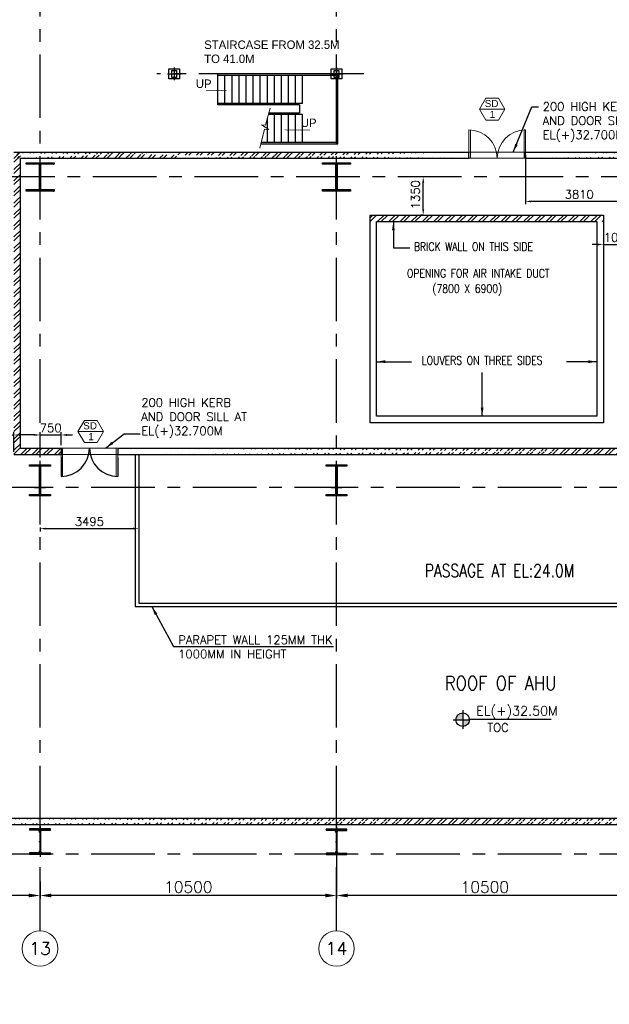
# Model space of a CAD drawing. Header units: inches. Extents: x 0 to 1544102, y -303681 to 23144100.
# Tile 66 of 256: x 537493 to 558374, y -281418 to -246529. Entities that reach past the tile are written whole.
import ezdxf
from ezdxf.enums import TextEntityAlignment as Align

# ---------------------------------------------------------------- set-up
doc = ezdxf.new("R2010")
doc.units = ezdxf.units.IN
doc.header["$LTSCALE"] = 1800
doc.header["$MEASUREMENT"] = 0
doc.linetypes.add('CENTER', pattern=[2, 1.25, -0.25, 0.25, -0.25])
doc.linetypes.add('DASHED', pattern=[0.75, 0.5, -0.25])
doc.layers.get('0').update_dxf_attribs({"color": 253, "lineweight": 9})
for name, color, linetype in [('1', 7, 'Continuous'), ('CEN', 2, 'CENTER'), ('COL', 1, 'Continuous'), ('DIM', 4, 'Continuous'), ('GRID', 251, 'CENTER'), ('REV3', 2, 'Continuous'), ('STAIR', 2, 'Continuous'), ('STEEL', 231, 'Continuous'), ('TEXT', 3, 'Continuous'), ('WALL', 6, 'Continuous')]:
    doc.layers.add(name, color=color, linetype=linetype)
for name, color, linetype, lineweight in [('2CON', 1, 'Continuous', 13), ('A-CUT OUT', 3, 'Continuous', 30), ('A-DOOR', 31, 'Continuous', 9), ('A-WIN TAG', 3, 'Continuous', 13), ('A-WIN TAG TEXT', 3, 'Continuous', 13), ('ARROW', 3, 'Continuous', 13), ('CL', 8, 'CENTER', 15), ('CONCRETE', 145, 'Continuous', 15), ('dimension line', 4, 'Continuous', 13), ('LEADER', 4, 'Continuous', 15), ('WALL HATCH', 251, 'Continuous', 13)]:
    doc.layers.add(name, color=color, linetype=linetype, lineweight=lineweight)
doc.styles.add('COMPLEX', font='complex')
doc.styles.add('HTX11', font='O8111901')
doc.styles.add('nik', font='isocp.shx')
doc.styles.add('ROAMNS', font='ROMANS.shx')
doc.styles.add('ROMANC', font='ROMANC.SHX')
doc.styles.add('ROMANS', font='romans.shx')
doc.styles.add('ROMANT', font='romant')
doc.styles.add('SIMPLEX-25', font='simplex.shx')
doc.styles.get("Standard").update_dxf_attribs({"font": 'arial.ttf'})
doc.linetypes.add('FENCELINE1', pattern='A,0.25,-0.1,[133,ltypeshp.shx,S=0.1,R=0,X=-0.1,Y=0],-0.1,1', length=1.45)
doc.dimstyles.new('270-TA-100', dxfattribs={"dimscale": 150, "dimtxt": 400, "dimasz": 2, "dimexe": 0.75, "dimexo": 1, "dimgap": 1, "dimtad": 1, "dimdec": 0, "dimzin": 12, "dimdsep": 46, "dimtxsty": 'ROMANS', "dimcen": 0, "dimclrd": 256, "dimclre": 256, "dimclrt": 6, "dimadec": 1, "dimazin": 3, "dimtfac": 1, "dimtdec": 0, "dimtix": 1, "dimtmove": 2, "dimatfit": 0, "dimfxl": 1.25, "dimarcsym": 2})
doc.dimstyles.new('DIM INT 1', dxfattribs={"dimtxt": 300, "dimasz": 200, "dimexe": 100, "dimexo": 100, "dimgap": 100, "dimtad": 1, "dimdec": 0, "dimzin": 13, "dimdsep": 46, "dimlunit": 5, "dimtxsty": 'ROAMNS', "dimblk1": 'CLOSEDBLANK', "dimcen": 0.09, "dimclrd": 9, "dimclre": 9, "dimclrt": 4, "dimadec": 0, "dimazin": 0, "dimtfac": 1, "dimtdec": 0, "dimtix": 1, "dimtmove": 2, "dimatfit": 3, "dimfxl": 1, "dimtolj": 1, "dimtzin": 13, "dimarcsym": 0})
doc.dimstyles.new('DIM100 x2', dxfattribs={"dimscale": 0, "dimtxt": 400, "dimasz": 400, "dimexe": 100, "dimexo": 100, "dimgap": 100, "dimtad": 1, "dimdec": 0, "dimzin": 13, "dimdsep": 46, "dimtxsty": 'ROMANS', "dimblk2": 'OBLIQUE', "dimcen": 100, "dimdle": 100, "dimclrd": 9, "dimclre": 9, "dimclrt": 4, "dimadec": 0, "dimazin": 0, "dimtfac": 1.1, "dimtdec": 0, "dimtix": 1, "dimtmove": 2, "dimatfit": 3, "dimfxl": 1, "dimtolj": 1, "dimtzin": 13, "dimarcsym": 0})
doc.dimstyles.new('SET.DIM.', dxfattribs={"dimtxt": 375, "dimasz": 300, "dimexe": 50, "dimexo": 100, "dimgap": 100, "dimtad": 1, "dimdec": 0, "dimzin": 0, "dimdsep": 46, "dimtxsty": 'Standard', "dimcen": 0.09, "dimclrt": 2, "dimadec": 0, "dimazin": 0, "dimtfac": 1, "dimtdec": 0, "dimtofl": 0, "dimtmove": 2, "dimatfit": 3, "dimfxl": 0.18, "dimtolj": 1, "dimtzin": 0, "dimarcsym": 0})
doc.dimstyles.new('USER175', dxfattribs={"dimscale": 175, "dimtxt": 2, "dimasz": 1.75, "dimexe": 0, "dimexo": 0, "dimgap": 0.5, "dimtad": 1, "dimdec": 0, "dimzin": 0, "dimdsep": 46, "dimtxsty": 'ROMANS', "dimcen": 0, "dimclrd": 4, "dimclre": 4, "dimclrt": 4, "dimadec": 0, "dimazin": 0, "dimtfac": 0.09, "dimtdec": 0, "dimtix": 1, "dimtofl": 0, "dimtmove": 0, "dimatfit": 3, "dimfxl": 1, "dimtolj": 1, "dimtzin": 0, "dimarcsym": 0})
pattern_1 = [(45, (-441058.83, -169272.05), (-198.87378, 198.87378), []), (45, (-440926.25, -169272.05), (-198.87378, 198.87378), [])]

# ---------------------------------------------------------------- blocks, each defined once
blk = doc.blocks.new('*D244')
at = {"layer": 'dimension line', "color": 9, "lineweight": -2, "transparency": 16777216}
for p, q in [((538214, -277071), (538214, -277663)), ((548714, -277181), (548714, -277663)), ((548314, -277563), (538614, -277563))]:
    blk.add_line(p, q, dxfattribs=at)
at = {"layer": 'dimension line', "color": 9, "transparency": 16777216}
for points in [[(538614, -277496), (538614, -277629), (538214, -277563)], [(548314, -277496), (548314, -277629), (548714, -277563)]]:
    blk.add_solid(points, dxfattribs=at)
at = {"layer": 'dimension line', "color": 4, "transparency": 16777216, "insert": (543464, -277263), "char_height": 400, "attachment_point": 5, "style": 'ROMANS'}
blk.add_mtext('\\A1;10500', dxfattribs=at)
blk = doc.blocks.new('_Oblique')
at = {"color": 0, "linetype": 'ByBlock', "lineweight": -2}
blk.add_line((-0.5, -0.5), (0.5, 0.5), dxfattribs=at)
blk = doc.blocks.new('*D245')
at = {"layer": 'dimension line', "color": 9, "lineweight": -2, "transparency": 16777216}
for p, q in [((548714, -276037), (548714, -277663)), ((559214, -277181), (559214, -277663)), ((558814, -277563), (549114, -277563))]:
    blk.add_line(p, q, dxfattribs=at)
at = {"layer": 'dimension line', "color": 9, "transparency": 16777216}
for points in [[(549114, -277496), (549114, -277629), (548714, -277563)], [(558814, -277496), (558814, -277629), (559214, -277563)]]:
    blk.add_solid(points, dxfattribs=at)
at = {"layer": 'dimension line', "color": 4, "transparency": 16777216, "insert": (553964, -277263), "char_height": 400, "attachment_point": 5, "style": 'ROMANS'}
blk.add_mtext('\\A1;10500', dxfattribs=at)
blk = doc.blocks.new('*D246')
at = {"layer": 'dimension line', "color": 9, "lineweight": -2, "transparency": 16777216}
for p, q in [((527714, -277361), (527714, -277663)), ((538214, -277181), (538214, -277663)), ((537814, -277563), (528114, -277563))]:
    blk.add_line(p, q, dxfattribs=at)
at = {"layer": 'dimension line', "color": 9, "transparency": 16777216}
for points in [[(528114, -277496), (528114, -277629), (527714, -277563)], [(537814, -277496), (537814, -277629), (538214, -277563)]]:
    blk.add_solid(points, dxfattribs=at)
at = {"layer": 'dimension line', "color": 4, "transparency": 16777216, "insert": (532964, -277263), "char_height": 400, "attachment_point": 5, "style": 'ROMANS'}
blk.add_mtext('\\A1;10500', dxfattribs=at)
blk = doc.blocks.new('*D518')
at = {"layer": '1', "color": 9, "lineweight": -2, "transparency": 16777216}
for p, q in [((551779, -252101), (551684, -252101)), ((551784, -253251), (551784, -252301)), ((551779, -253451), (551684, -253451))]:
    blk.add_line(p, q, dxfattribs=at)
at = {"layer": '1', "color": 9, "transparency": 16777216}
for points in [[(551751, -252301), (551818, -252301), (551784, -252101)], [(551751, -253251), (551818, -253251), (551784, -253451)]]:
    blk.add_solid(points, dxfattribs=at)
at = {"layer": '1', "color": 4, "transparency": 16777216, "insert": (551508, -252731), "char_height": 300, "attachment_point": 5, "rotation": 90, "style": 'ROAMNS'}
blk.add_mtext('\\A1;1350', dxfattribs=at)
blk = doc.blocks.new('_ClosedBlank')
at = {"color": 0, "linetype": 'ByBlock', "lineweight": -2}
for p, q in [((-1, 0.17), (0, 0)), ((-1, 0.17), (-1, -0.17)), ((0, 0), (-1, -0.17))]:
    blk.add_line(p, q, dxfattribs=at)
blk = doc.blocks.new('*D519')
at = {"layer": '1', "color": 9, "lineweight": -2, "transparency": 16777216}
for p, q in [((557964, -254495), (557764, -254495)), ((558164, -254495), (559214, -254495)), ((559414, -254495), (559614, -254495))]:
    blk.add_line(p, q, dxfattribs=at)
at = {"layer": '1', "color": 9, "transparency": 16777216}
for points in [[(557964, -254462), (557964, -254529), (558164, -254495)], [(559414, -254462), (559414, -254529), (559214, -254495)]]:
    blk.add_solid(points, dxfattribs=at)
at = {"layer": '1', "color": 4, "transparency": 16777216, "insert": (558689, -254245), "char_height": 300, "attachment_point": 5, "style": 'ROAMNS'}
blk.add_mtext('\\A1;1050', dxfattribs=at)
blk = doc.blocks.new('D E F G-ROW COLUMN UNIT2')
at = {"layer": 'COL'}
h = blk.add_hatch(dxfattribs=at)
h.set_pattern_fill('ANSI31', color=256, scale=200, angle=180, style=0)
h.set_pattern_definition([(225, (-557328.912, -127499.994), (17.6776695, -17.6776695), [])])
h.paths.add_polyline_path([(495, 500), (0, 500), (0, 446), (22, 450), (495, 450)])
h.paths.add_polyline_path([(0, 500), (-495, 500), (-495, 450), (0, 450)])
h.paths.add_polyline_path([(0, 450), (-22, 450), (-22, 0), (0, 0)])
h.paths.add_polyline_path([(22, 450), (0, 450), (0, 0), (22, 0)])
h.paths.add_polyline_path([(0, 0), (-22, 0), (-22, -450), (0, -450)])
h.paths.add_polyline_path([(22, 0), (0, 0), (0, -450), (22, -450)])
h.paths.add_polyline_path([(0, -450), (0, -500), (-495, -500), (-495, -450)])
h.paths.add_polyline_path([(495, -450), (0, -450), (0, -500), (495, -500)])
at = {"layer": 'CEN'}
for p, q in [((0, -500), (0, 500)), ((192, 0), (-192, 0))]:
    blk.add_line(p, q, dxfattribs=at)
at = {"layer": 'COL'}
for points in [[(-495, 500), (495, 500), (495, 450), (-495, 450)], [(-22, 450), (22, 450), (22, -450), (-22, -450)], [(-495, -450), (495, -450), (495, -500), (-495, -500)]]:
    blk.add_lwpolyline(points, close=True, dxfattribs=at)
blk = doc.blocks.new('PL-FFL2')
at = {"layer": 'A-CUT OUT'}
h = blk.add_hatch(color=7, dxfattribs=at)
h.paths.add_polyline_path([(3.09, 1.96, 0.414214), (1.09, -0.04), (3.09, -0.04)])
h.paths.add_polyline_path([(5.09, -0.04), (3.09, -0.04), (3.09, -2.04, 0.414214)])
at = {"color": 1, "linetype": 'Continuous'}
for p, q in [((3.09, 2.74), (3.09, -2.74)), ((29.24, 0), (4.78, 0)), ((4.78, 0), (5.09, 0)), ((0.31, -0.04), (5.09, -0.04))]:
    blk.add_line(p, q, dxfattribs=at)
blk.add_circle((3.09, -0.04), 2, dxfattribs=at)
at = {"color": 4, "linetype": 'Continuous'}
blk.add_attdef('EL(+)', text='', height=2.75, dxfattribs=at).set_placement((18.98, 2.4), align=Align.MIDDLE)
at = {"color": 3, "linetype": 'Continuous'}
blk.add_attdef('XXX', text='', height=2.5, dxfattribs=at).set_placement((18.44, -3.52), align=Align.MIDDLE)
blk = doc.blocks.new('GRD')
at = {"layer": 'CL', "linetype": 'Continuous'}
blk.add_circle((0, 419.99985), 419.99985, dxfattribs=at)
at = {"layer": 'CL', "color": 4, "style": 'COMPLEX'}
blk.add_attdef('GRD', text='', height=300, dxfattribs=at).set_placement((0, 419.99985), align=Align.MIDDLE)
blk = doc.blocks.new('Stub column')
at = {"layer": 'COL', "linetype": 'ByBlock'}
for p, q in [((-108, 90), (-108, -90)), ((-108, 90), (-100, 90)), ((-108, 90), (-100, 90)), ((-108, 90), (-108, -90)), ((-25, 100), (-100, 100)), ((-100, 100), (-100, -100)), ((-100, 100), (-100, -100)), ((-25, 100), (-100, 100)), ((90, 108), (-90, 108)), ((-90, 100), (-90, 108)), ((-90, 100), (-90, 108)), ((-25, 100), (100, 100)), ((90, 100), (90, 108)), ((100, 100), (100, -100)), ((108, 90), (100, 90)), ((108, 90), (108, -90)), ((-108, -90), (-100, -90)), ((-108, -90), (-100, -90)), ((-100, -100), (-25, -100)), ((-100, -100), (-25, -100)), ((-90, -100), (-90, -108)), ((-90, -100), (-90, -108)), ((90, -108), (-90, -108)), ((100, -100), (-25, -100)), ((90, -100), (90, -108)), ((108, -90), (100, -90))]:
    blk.add_line(p, q, dxfattribs=at)
for points in [[(-25, -100), (-25, -97, 0.401544), (-31, -91), (-88, -88, -0.401544), (-94, -82), (-94, 82, -0.401544), (-88, 88), (-31, 91, 0.401544), (-25, 97), (-25, 100)], [(-25, -100), (-25, -97, 0.401544), (-31, -91), (-88, -88, -0.401544), (-94, -82), (-94, 82, -0.401544), (-88, 88), (-31, 91, 0.401544), (-25, 97), (-25, 100)], [(25, -100), (25, -97, -0.401544), (31, -91), (88, -88, 0.401544), (94, -82), (94, 82, 0.401544), (88, 88), (31, 91, -0.401544), (25, 97), (25, 100)]]:
    blk.add_lwpolyline(points, format="xyb", dxfattribs=at)
blk = doc.blocks.new('B-ROW COLUMN (ABOVE 27.6M)')
at = {"layer": 'COL', "linetype": 'Continuous'}
h = blk.add_hatch(dxfattribs=at)
h.set_pattern_fill('ANSI31', color=256, scale=100, style=0)
h.set_pattern_definition([(45, (-1203962.571, 168010.577), (-8.83883476, 8.83883476), [])])
h.paths.add_polyline_path([(13, 500), (0, 500), (0, 150), (13, 150)])
h.paths.add_polyline_path([(0, 500), (-13, 500), (-13, 150), (0, 150)])
h.paths.add_polyline_path([(-370, 900), (-370, 852), (-89, 852), (-87, 852), (-85, 852), (-83, 852), (-82, 852), (-80, 851), (-78, 851), (-76, 851), (-74, 851), (-72, 850), (-71, 850), (-69, 849), (-67, 849), (-65, 848), (-64, 848), (-62, 847), (-60, 846), (-58, 846), (-57, 845), (-55, 844), (-53, 843), (-52, 842), (-50, 841), (-49, 840), (-47, 839), (-46, 838), (-44, 837), (-43, 836), (-41, 835), (-40, 834), (-38, 832), (-37, 831), (-36, 830), (-34, 829), (-33, 827), (-32, 826), (-31, 824), (-29, 823), (-28, 821), (-27, 820), (-26, 818), (-25, 817), (-24, 815), (-23, 814), (-22, 812), (-22, 810), (-21, 809), (-20, 807), (-19, 805), (-19, 804), (-18, 802), (-17, 800), (-17, 798), (-16, 797), (-16, 795), (-15, 793), (-15, 791), (-15, 789), (-14, 788), (-14, 786), (-14, 784), (-14, 782), (-14, 780), (-14, 778), (-13, 776), (-13, 500), (0, 500), (0, 900)])
h.paths.add_polyline_path([(370, 852), (370, 900), (0, 900), (0, 500), (13, 500), (13, 776), (14, 778), (14, 780), (14, 782), (14, 784), (14, 786), (14, 788), (15, 789), (15, 791), (15, 793), (16, 795), (16, 797), (17, 798), (17, 800), (18, 802), (19, 804), (19, 805), (20, 807), (21, 809), (22, 810), (22, 812), (23, 814), (24, 815), (25, 817), (26, 818), (27, 820), (28, 821), (29, 823), (31, 824), (32, 826), (33, 827), (34, 829), (36, 830), (37, 831), (38, 832), (40, 834), (41, 835), (43, 836), (44, 837), (46, 838), (47, 839), (49, 840), (50, 841), (52, 842), (53, 843), (55, 844), (57, 845), (58, 846), (60, 846), (62, 847), (64, 848), (65, 848), (67, 849), (69, 849), (71, 850), (72, 850), (74, 851), (76, 851), (78, 851), (80, 851), (82, 852), (83, 852), (85, 852), (87, 852), (89, 852)])
h.paths.add_polyline_path([(370, 0), (370, 48), (89, 48), (87, 48), (85, 48), (83, 48), (82, 48), (80, 49), (78, 49), (76, 49), (74, 49), (72, 50), (71, 50), (69, 51), (67, 51), (65, 52), (64, 52), (62, 53), (60, 54), (58, 54), (57, 55), (55, 56), (53, 57), (52, 58), (50, 59), (49, 60), (47, 61), (46, 62), (44, 63), (43, 64), (41, 65), (40, 66), (38, 68), (37, 69), (36, 70), (34, 71), (33, 73), (32, 74), (31, 76), (29, 77), (28, 79), (27, 80), (26, 82), (25, 83), (24, 85), (23, 86), (22, 88), (22, 90), (21, 91), (20, 93), (19, 95), (19, 96), (18, 98), (17, 100), (17, 102), (16, 103), (16, 105), (15, 107), (15, 109), (15, 111), (14, 112), (14, 114), (14, 116), (14, 118), (14, 120), (14, 122), (13, 124), (13, 150), (0, 150), (0, 0)])
h.paths.add_polyline_path([(-370, 48), (-370, 0), (0, 0), (0, 150), (-13, 150), (-13, 124), (-14, 122), (-14, 120), (-14, 118), (-14, 116), (-14, 114), (-14, 112), (-15, 111), (-15, 109), (-15, 107), (-16, 105), (-16, 103), (-17, 102), (-17, 100), (-18, 98), (-19, 96), (-19, 95), (-20, 93), (-21, 91), (-22, 90), (-22, 88), (-23, 86), (-24, 85), (-25, 83), (-26, 82), (-27, 80), (-28, 79), (-29, 77), (-31, 76), (-32, 74), (-33, 73), (-34, 71), (-36, 70), (-37, 69), (-38, 68), (-40, 66), (-41, 65), (-43, 64), (-44, 63), (-46, 62), (-47, 61), (-49, 60), (-50, 59), (-52, 58), (-53, 57), (-55, 56), (-57, 55), (-58, 54), (-60, 54), (-62, 53), (-64, 52), (-65, 52), (-67, 51), (-69, 51), (-71, 50), (-72, 50), (-74, 49), (-76, 49), (-78, 49), (-80, 49), (-82, 48), (-83, 48), (-85, 48), (-87, 48), (-89, 48)])
at = {"layer": 'CEN', "color": 2}
for p, q in [((0, 995), (0, -95)), ((-37, 450), (37, 450))]:
    blk.add_line(p, q, dxfattribs=at)
at = {"layer": 'COL'}
for p, q in [((-370, 900), (-370, 852)), ((370, 900), (-370, 900)), ((-89, 852), (-370, 852)), ((-13, 776), (-13, 124)), ((13, 776), (13, 124)), ((89, 852), (370, 852)), ((370, 852), (370, 900)), ((-89, 48), (-370, 48)), ((-370, 48), (-370, 0)), ((-370, 0), (370, 0)), ((89, 48), (370, 48)), ((370, 0), (370, 48))]:
    blk.add_line(p, q, dxfattribs=at)
for centre, major_axis, start_param, end_param in [((-89, 776), (-75.5, 0), 3.142177, 4.712973), ((89, 776), (-75.5, 0), -1.570153, 0.000644), ((-89, 124), (-75.5, 0.1), 1.572668, 3.143464), ((89, 124), (-75.5, 0.1), 0.001198, 1.571994)]:
    blk.add_ellipse(centre, major_axis=major_axis, ratio=1, start_param=start_param, end_param=end_param, dxfattribs=at)
blk = doc.blocks.new('C-ROW COLUMN (above17m)')
at = {"layer": 'COL'}
h = blk.add_hatch(dxfattribs=at)
h.set_pattern_fill('ANSI31', color=256, scale=200, style=0)
h.set_pattern_definition([(45, (-78771.347, -120071.694), (-17.6776695, 17.6776695), [])])
h.paths.add_polyline_path([(22, 755), (-22, 755), (-22, -255), (22, -255)])
h.paths.add_polyline_path([(370, -300), (370, -255), (-370, -255), (-370, -300)])
h.paths.add_polyline_path([(-370, 800), (-370, 755), (370, 755), (370, 800)])
at = {"layer": 'CEN'}
for p, q in [((0, -300), (0, 800)), ((-192, 0), (192, 0))]:
    blk.add_line(p, q, dxfattribs=at)
at = {"layer": 'COL'}
for points in [[(-370, 800), (370, 800), (370, 755), (-370, 755)], [(-22, 755), (22, 755), (22, -255), (-22, -255)], [(-370, -255), (370, -255), (370, -300), (-370, -300)]]:
    blk.add_lwpolyline(points, close=True, dxfattribs=at)
blk = doc.blocks.new('M_Double-Flush - 2000 X 2100 SD1-275612-Level 1')
at = {"layer": 'A-DOOR', "lineweight": 18}
for p, q in [((-1000, 1115), (-949, 1115)), ((-1000, 115), (-1000, 1115)), ((-949, 115), (-949, 1115)), ((949, 115), (949, 1114)), ((1000, 115), (1000, 1115)), ((-1000, 115), (-949, 115)), ((1000, 115), (949, 115))]:
    blk.add_line(p, q, dxfattribs=at)
at = {"layer": 'A-DOOR'}
for centre, start, end in [((-1000, 115), 0, 90), ((1000, 115), 90, 180)]:
    blk.add_arc(centre, 1000, start, end, dxfattribs=at)
blk = doc.blocks.new('*D1124')
at = {"layer": '1', "color": 9, "lineweight": -2, "transparency": 16777216}
for p, q in [((538014, -261244), (537814, -261244)), ((538214, -261251), (538214, -261144)), ((538214, -261244), (538964, -261244)), ((538964, -261611), (538964, -261144)), ((539164, -261244), (539364, -261244))]:
    blk.add_line(p, q, dxfattribs=at)
at = {"layer": '1', "color": 9, "transparency": 16777216}
for points in [[(538014, -261211), (538014, -261277), (538214, -261244)], [(539164, -261211), (539164, -261277), (538964, -261244)]]:
    blk.add_solid(points, dxfattribs=at)
at = {"layer": '1', "color": 4, "transparency": 16777216, "insert": (538589, -260994), "char_height": 300, "attachment_point": 5, "style": 'ROAMNS'}
blk.add_mtext('\\A1;750', dxfattribs=at)
blk = doc.blocks.new('*D1125')
at = {"layer": '1', "color": 9, "lineweight": -2, "transparency": 16777216}
for p, q in [((555404, -251321), (555404, -253069)), ((559214, -251321), (559214, -253069)), ((559014, -252969), (555604, -252969))]:
    blk.add_line(p, q, dxfattribs=at)
at = {"layer": '1', "color": 9, "transparency": 16777216}
for points in [[(555604, -252936), (555604, -253002), (555404, -252969)], [(559014, -252936), (559014, -253002), (559214, -252969)]]:
    blk.add_solid(points, dxfattribs=at)
at = {"layer": '1', "color": 4, "transparency": 16777216, "insert": (557309, -252719), "char_height": 300, "attachment_point": 5, "style": 'ROAMNS'}
blk.add_mtext('\\A1;3810', dxfattribs=at)
blk = doc.blocks.new('*D1127')
at = {"layer": 'DIM', "color": 9, "lineweight": -2, "transparency": 16777216}
for p, q in [((535954, -261244), (537289, -261244)), ((537289, -261841), (537289, -261144)), ((538014, -261244), (537489, -261244)), ((538214, -262047), (538214, -261144))]:
    blk.add_line(p, q, dxfattribs=at)
at = {"layer": 'DIM', "color": 9, "transparency": 16777216}
for points in [[(537489, -261211), (537489, -261277), (537289, -261244)], [(538014, -261211), (538014, -261277), (538214, -261244)]]:
    blk.add_solid(points, dxfattribs=at)
at = {"layer": 'DIM', "color": 4, "transparency": 16777216, "insert": (536440, -260994), "char_height": 300, "attachment_point": 5, "style": 'ROAMNS'}
blk.add_mtext('\\A1;925', dxfattribs=at)
blk = doc.blocks.new('*D1128')
at = {"layer": '1', "color": 9, "lineweight": -2, "transparency": 16777216}
for p, q in [((538214, -264525), (538214, -264663)), ((538414, -264563), (541508, -264563)), ((541708, -264525), (541708, -264663))]:
    blk.add_line(p, q, dxfattribs=at)
at = {"layer": '1', "color": 9, "transparency": 16777216}
for points in [[(538414, -264529), (538414, -264596), (538214, -264563)], [(541508, -264529), (541508, -264596), (541708, -264563)]]:
    blk.add_solid(points, dxfattribs=at)
at = {"layer": '1', "color": 4, "transparency": 16777216, "insert": (539961, -264313), "char_height": 300, "attachment_point": 5, "style": 'ROAMNS'}
blk.add_mtext('\\A1;3495', dxfattribs=at)
blk = doc.blocks.new('SC-01& LIFT')
at = {"layer": 'WALL HATCH'}
h = blk.add_hatch(dxfattribs=at)
h.set_pattern_fill('ANSI32', color=256, scale=750, style=0)
h.set_pattern_definition([(45, (-441713.83, -169222.05), (-198.87378, 198.87378), []), (45, (-441581.25, -169222.05), (-198.87378, 198.87378), [])])
edge = h.paths.add_edge_path()
edge.add_arc((3172, -33583100), 33587860, 89.9999019, 90.0002943, ccw=False)
edge.add_line((3230, 4760), (3230, 8855))
edge.add_line((3230, 8855), (3000, 8855))
edge.add_line((3000, 8855), (3000, 4760))
h = blk.add_hatch(dxfattribs=at)
h.set_pattern_fill('ANSI32', color=256, scale=750, style=0)
h.set_pattern_definition([(45, (-527713.7, -124725.3), (-198.87378, 198.87378), []), (45, (-527581.12, -124725.3), (-198.87378, 198.87378), [])])
h.paths.add_polyline_path([(3000, 9085), (115, 9085), (115, 8970), (3000, 8970)])
h.paths.add_polyline_path([(3000, 8970), (115, 8970), (115, 8855), (3000, 8855)])
h = blk.add_hatch(dxfattribs=at)
h.set_pattern_fill('ANSI32', color=256, scale=750, style=0)
h.set_pattern_definition([(45, (-421565.83, -181789.8), (-198.87378, 198.87378), []), (45, (-421433.25, -181789.8), (-198.87378, 198.87378), [])])
h.paths.add_polyline_path([(3000, 3180), (2305, 3180), (115, 3180), (115, 3295), (3000, 3295)])
h.paths.add_polyline_path([(3000, 3295), (115, 3295), (115, 3410), (125, 3410), (3000, 3410)])
h = blk.add_hatch(dxfattribs=at)
h.set_pattern_fill('ANSI32', color=256, scale=750, style=0)
h.set_pattern_definition([(45, (-466575.8, -141084.9), (-198.87378, 198.87378), []), (45, (-466443.2, -141084.9), (-198.87378, 198.87378), [])])
h.paths.add_polyline_path([(900, 3180), (670, 3180), (670, 1280), (900, 1280)])
h = blk.add_hatch(dxfattribs=at)
h.set_pattern_fill('ANSI32', color=256, scale=750, style=0)
h.set_pattern_definition(pattern_1)
h.paths.add_polyline_path([(3230, 3180), (3000, 3180), (3000, 2663), (3230, 2663)])
h = blk.add_hatch(dxfattribs=at)
h.set_pattern_fill('ANSI32', color=256, scale=750, style=0)
h.set_pattern_definition(pattern_1)
h.paths.add_polyline_path([(3230, 1863), (3000, 1863), (3000, 1280), (3230, 1280)])
h = blk.add_hatch(dxfattribs=at)
h.set_pattern_fill('ANSI32', color=256, scale=750, style=0)
h.set_pattern_definition([(45, (-441713.83, -169272.05), (-198.87378, 198.87378), []), (45, (-441581.25, -169272.05), (-198.87378, 198.87378), [])])
h.paths.add_polyline_path([(3000, 1050), (3000, 1280), (115, 1280), (115, 1050)])
at = {"layer": 'COL'}
for points in [[(-115, 9085), (115, 9085), (115, 8855), (-115, 8855)], [(3000, 9085), (3230, 9085), (3230, 8855), (3000, 8855)], [(3000, 3410), (3230, 3410), (3230, 3180), (3000, 3180)]]:
    blk.add_lwpolyline(points, close=True, dxfattribs=at)
at = {"layer": 'REV3', "linetype": 'Continuous'}
for p, q in [((115, 1280), (-115, 1280)), ((115, 1050), (-115, 1050))]:
    blk.add_line(p, q, dxfattribs=at)
at = {"layer": 'STAIR', "linetype": 'FENCELINE1', "ltscale": 0.25}
for p, q in [((545, 8855), (545, 4605)), ((2845, 8855), (2845, 5396)), ((1645, 7605), (1645, 4605)), ((1745, 7605), (1745, 5971))]:
    blk.add_line(p, q, dxfattribs=at)
at = {"layer": 'STAIR'}
for p, q in [((595, 8805), (595, 4605)), ((2795, 8805), (595, 8805)), ((2795, 8805), (2795, 5422)), ((2795, 7605), (595, 7605)), ((1595, 7355), (595, 7355)), ((1595, 7605), (1595, 4605)), ((1795, 7605), (1795, 5945)), ((2795, 7355), (1795, 7355)), ((1595, 7105), (595, 7105)), ((2795, 7105), (1795, 7105)), ((1595, 6855), (595, 6855)), ((2795, 6855), (1795, 6855)), ((1595, 6605), (595, 6605)), ((1595, 6355), (595, 6355)), ((2795, 6605), (1795, 6605)), ((2795, 6355), (1795, 6355)), ((1595, 6105), (595, 6105)), ((2845, 5396), (1745, 5971)), ((2795, 6105), (1795, 6105)), ((1595, 5855), (595, 5855)), ((1595, 5605), (595, 5605)), ((2795, 5855), (1967, 5855)), ((2795, 5655), (2350, 5655)), ((1595, 5355), (595, 5355)), ((1595, 5105), (595, 5105)), ((1645, 4605), (545, 4605)), ((1595, 4855), (595, 4855))]:
    blk.add_line(p, q, dxfattribs=at)
at = {"layer": 'WALL'}
for p, q in [((3000, 9085), (115, 9085)), ((3000, 8855), (115, 8855)), ((3000, 3510), (3000, 3410)), ((3230, 3510), (3230, 3410)), ((670, 1050), (670, 3410)), ((900, 1050), (900, 3410)), ((3000, 3180), (3000, 2663)), ((3000, 2663), (3000, 3180)), ((3000, 2663), (3230, 2663)), ((3000, 1863), (3230, 1863)), ((3000, 1050), (3000, 1863))]:
    blk.add_line(p, q, dxfattribs=at)
at = {"layer": 'WALL', "flags": 128}
for points in [[(3230, 9085), (3230, 4710), (3000, 4710), (3000, 9085)], [(3230, 3510), (3000, 3510)], [(115, 3410), (3000, 3410)], [(115, 3180), (3000, 3180)], [(3000, 1280), (3000, 1863)], [(3230, 1280), (3230, 1863)], [(115, 1280), (3000, 1280)], [(115, 1050), (2870, 1050)]]:
    blk.add_lwpolyline(points, dxfattribs=at)
at = {"layer": 'WALL'}
for points in [[(-115, 1280), (-115, 1050), (3230, 1050), (3230, 3180)], [(-115, 1280), (-115, 1050)], [(115, 1280), (115, 1050)]]:
    blk.add_lwpolyline(points, dxfattribs=at)
at = {"layer": 'COL', "xscale": -1, "rotation": 180}
for p in [(0, 8970), (3115, 8970), (0, 3295), (785, 3295), (3115, 3295), (785, 1165), (3115, 1165)]:
    blk.add_blockref('Stub column', p, dxfattribs=at)
at = {"layer": 'COL'}
blk.add_blockref('Stub column', (0, 1165), dxfattribs=at)
at = {"layer": 'TEXT', "linetype": 'CENTER', "style": 'ROMANC'}
for s, height, p in [('UP', 300, (2150, 6467, -1000)), ('UP', 300, (888, 4691, -1000)), ('LIFT', 300, (1493, 2644)), ('2100X1900', 200, (1204, 2307)), ('(INT.CLEAR SIZE)', 150, (913, 2036))]:
    blk.add_text(s, height=height, dxfattribs=at).set_placement(p)
at = {"layer": 'LEADER'}
for points in [[(2182, 6050), (2182, 6855)], [(848, 5478), (848, 4605)]]:
    blk.add_leader(points, dimstyle='270-TA-100', dxfattribs=at)

msp = doc.modelspace()

# ---------------------------------------------------------------- hatches: boundary and pattern name
at = {"layer": 'WALL HATCH'}
h = msp.add_hatch(dxfattribs=at)
h.set_pattern_fill('ANSI32', color=256, scale=750, style=0)
h.set_pattern_definition([(45, (2000, 30), (-198.87378, 198.87378), []), (45, (2132.58, 30), (-198.87378, 198.87378), [])])
edge = h.paths.add_edge_path()
edge.add_line((543067.7, -251221.25), (553405.09, -251221.25))
edge.add_line((543066.44, -251436.25), (553405.09, -251436.25))
edge.add_line((537288.7, -251256.39), (537498.7, -251256.39))
edge.add_line((537288.7, -251436.25), (537524.27, -251436.25))
edge.add_line((537292.04, -251221.25), (543039.29, -251221.25))
edge.add_line((537518.7, -251436.25), (543039.29, -251436.25))
h = msp.add_hatch(dxfattribs=at)
h.set_pattern_fill('ANSI32', color=256, scale=750, style=0)
h.paths.add_polyline_path([(537518.7, -251221.25), (537288.7, -251221.25), (537288.7, -252880.97), (537518.7, -252880.97)])
h = msp.add_hatch(dxfattribs=at)
h.set_pattern_fill('ANSI32', color=256, scale=750, style=0)
h.set_pattern_definition([(45, (0, 15), (-198.87378, 198.87378), []), (45, (132.58, 15), (-198.87378, 198.87378), [])])
edge = h.paths.add_edge_path()
edge.add_line((555405.09, -251221.25), (572138.7, -251221.25))
edge.add_line((555405.09, -251436.25), (571908.7, -251436.25))
h = msp.add_hatch(dxfattribs=at)
h.set_pattern_fill('ANSI32', color=256, scale=750, style=0)
h.paths.add_polyline_path([(537518.7, -252880.97), (537288.7, -252880.97), (537288.7, -261941.25), (538963.7, -261941.25), (538963.7, -261711.25), (537518.7, -261711.25)])
h = msp.add_hatch(dxfattribs=at)
h.set_pattern_fill('ANSI32', color=256, scale=750, style=0)
h.paths.add_polyline_path([(549903.53, -253451.41), (558163.53, -253451.41), (558163.53, -253681.41), (549903.53, -253681.41)])
h = msp.add_hatch(dxfattribs=at)
h.set_pattern_fill('ANSI32', color=256, scale=750, style=0)
edge = h.paths.add_edge_path()
edge.add_line((540963.7, -261711.25), (574677.72, -261711.25))
edge.add_line((540963.7, -261941.25), (574677.72, -261941.25))
h = msp.add_hatch(dxfattribs=at)
h.set_pattern_fill('ANSI32', color=256, scale=750, style=0)
edge = h.paths.add_edge_path()
edge.add_line((530943.7, -274821.25), (574677.72, -274821.25))
edge.add_line((530943.7, -275051.25), (574677.72, -275051.25))

# ---------------------------------------------------------------- linework, layer by layer
at = {"layer": '2CON'}
for p, q in [((554673.72, -249699.1), (553773.72, -249699.1)), ((540457.62, -261117.82), (539557.62, -261117.82))]:
    msp.add_line(p, q, dxfattribs=at)
at = {"layer": 'A-WIN TAG'}
for points in [[(553998.72, -249309.39), (553773.72, -249699.1), (553998.72, -250088.81), (554448.72, -250088.81), (554673.72, -249699.1), (554448.72, -249309.39)], [(539782.62, -260728.11), (539557.62, -261117.82), (539782.62, -261507.53), (540232.62, -261507.53), (540457.62, -261117.82), (540232.62, -260728.11)]]:
    msp.add_lwpolyline(points, close=True, dxfattribs=at)
at = {"layer": 'COL', "linetype": 'DASHED'}
for p, q in [((542963.7, -248226.25), (542963.7, -248676.25)), ((548713.7, -248226.25), (548713.7, -248676.25)), ((542723.7, -248451.25), (543203.7, -248451.25)), ((548473.7, -248451.25), (548953.7, -248451.25))]:
    msp.add_line(p, q, dxfattribs=at)
for points in [[(543153.7, -248626.25), (542773.7, -248626.25), (542773.7, -248276.25), (543153.7, -248276.25)], [(543045.7, -248576.25), (542881.7, -248576.25), (542881.7, -248326.25), (543045.7, -248326.25)], [(548903.7, -248626.25), (548523.7, -248626.25), (548523.7, -248276.25), (548903.7, -248276.25)], [(548795.7, -248576.25), (548631.7, -248576.25), (548631.7, -248326.25), (548795.7, -248326.25)]]:
    msp.add_lwpolyline(points, close=True, dxfattribs=at)
at = {"layer": 'CONCRETE'}
for p, q in [((555405.09, -251221.25), (553404.09, -251221.25)), ((555405.09, -251436.25), (553404.09, -251436.25)), ((540963.7, -261711.25), (538962.7, -261711.25)), ((540963.7, -261711.25), (538963.7, -261711.25)), ((540963.7, -261941.25), (538963.7, -261941.25))]:
    msp.add_line(p, q, dxfattribs=at)
at = {"layer": 'GRID'}
for p, q in [((538213.7, -278811.88), (538213.7, -216849.27)), ((548713.7, -278811.88), (548713.7, -216849.27)), ((549684.31, -248451.25), (542349.52, -248451.25)), ((574739.07, -252101.25), (522413.7, -252101.25)), ((574677.72, -263101.25), (522413.7, -263101.25)), ((574677.72, -276101.25), (522413.7, -276101.25))]:
    msp.add_line(p, q, dxfattribs=at)
at = {"layer": 'LEADER'}
msp.add_lwpolyline([(546360.42, -249664.47), (546202.85, -250264.47), (546052.01, -250255.73), (546317.59, -250424.06), (546167.46, -250402.9), (545995.22, -251079.07)], dxfattribs=at)
at = {"layer": 'STAIR', "linetype": 'Continuous'}
for p, q in [((544513.74, -249551.25), (544513.74, -248451.25)), ((548713.7, -248501.25), (544513.74, -248501.25)), ((544763.74, -249501.25), (544763.74, -248501.25)), ((545013.74, -249501.25), (545013.74, -248501.25)), ((545263.74, -249501.25), (545263.74, -248501.25)), ((545513.74, -249501.25), (545513.74, -248501.25)), ((545763.74, -249501.25), (545763.74, -248501.25)), ((546013.74, -249501.25), (546013.74, -248501.25)), ((546263.74, -249501.25), (546263.74, -248501.25)), ((546513.74, -249501.25), (546513.74, -248501.25)), ((546763.74, -249501.25), (546763.74, -248501.25)), ((547013.74, -249501.25), (547013.74, -248501.25)), ((547263.74, -249501.25), (547263.74, -248501.25)), ((547513.74, -249501.25), (547513.74, -248501.25)), ((548713.7, -250886.25), (548713.7, -248501.25)), ((547513.74, -249501.25), (544513.74, -249501.25)), ((546263.74, -250886.25), (546263.74, -250032.62)), ((547513.74, -249886.25), (546302.18, -249886.25)), ((546513.74, -250886.25), (546513.74, -249886.25)), ((546513.74, -250886.25), (546513.74, -249886.25)), ((546763.74, -250886.25), (546763.74, -249886.25)), ((546763.74, -250886.25), (546763.74, -249886.25)), ((547013.74, -250886.25), (547013.74, -249886.25)), ((547263.74, -250886.25), (547263.74, -249886.25)), ((547513.74, -250886.25), (547513.74, -249886.25)), ((548713.7, -250886.25), (546044.34, -250886.25))]:
    msp.add_line(p, q, dxfattribs=at)
at = {"layer": 'STAIR', "linetype": 'Continuous', "flags": 128}
for points in [[(544843.38, -249047.89, 0, 150, 0), (544488.69, -249047.89, 25, 25, 0), (544091.81, -249047.89, 25, 25, 0)], [(546865.72, -250432.89, 0, 150, 0), (547220.41, -250432.89, 25, 25, 0), (547779.05, -250432.89, 25, 25, 0)]]:
    msp.add_lwpolyline(points, format="xyseb", dxfattribs=at)
at = {"layer": 'STEEL', "linetype": 'FENCELINE1', "ltscale": 0.25}
for p, q in [((548763.7, -248451.25), (544513.74, -248451.25)), ((548763.7, -250936.25), (548763.7, -248451.25)), ((547398.2, -249551.25), (544513.74, -249551.25)), ((547398.2, -249551.25), (547398.2, -249836.25)), ((547388.7, -249836.25), (546315.31, -249836.25)), ((548763.7, -250936.25), (546031.6, -250936.25))]:
    msp.add_line(p, q, dxfattribs=at)
at = {"layer": 'WALL'}
for p, q in [((537288.7, -251221.25), (553405.09, -251221.25)), ((537518.7, -251436.25), (553405.09, -251436.25)), ((537518.7, -252880.97), (537518.7, -251436.25)), ((553404.09, -251436.25), (553404.09, -251206.25)), ((555404.09, -251436.25), (555404.09, -251221.25)), ((555405.09, -251221.25), (560013.7, -251221.25)), ((555405.09, -251436.25), (571908.7, -251436.25)), ((537518.7, -261711.25), (537518.7, -252880.97)), ((537288.7, -261941.25), (538963.7, -261941.25)), ((537518.7, -261711.25), (538963.7, -261711.25)), ((538963.7, -261711.25), (538963.7, -261941.25)), ((540963.7, -261711.25), (574677.72, -261711.25)), ((540963.7, -261711.25), (540963.7, -261941.25)), ((540963.7, -261941.25), (574677.72, -261941.25)), ((541583.24, -261941.25), (541583.24, -267326.25)), ((541708.24, -261941.25), (541708.24, -267201.25)), ((538963.7, -262025.97), (538963.7, -262711.25)), ((540963.7, -262044.41), (540963.7, -262711.25)), ((541707.24, -267201.25), (571328.7, -267201.25)), ((541582.24, -267326.25), (571203.7, -267326.25)), ((530943.7, -274821.25), (574677.72, -274821.25)), ((530943.7, -275051.25), (574677.72, -275051.25))]:
    msp.add_line(p, q, dxfattribs=at)
for points in [[(549903.53, -253451.41), (558163.53, -253451.41), (558163.53, -260811.41), (549903.53, -260811.41)], [(550133.53, -253681.41), (557933.53, -253681.41), (557933.53, -260581.41), (550133.53, -260581.41)]]:
    msp.add_lwpolyline(points, close=True, dxfattribs=at)
for centre, start, end in [((538963.7, -261711.25), 270, 0), ((540963.7, -261711.25), 180, 270)]:
    msp.add_arc(centre, 1000, start, end, dxfattribs=at)

# ---------------------------------------------------------------- block references
for name, p in [('C-ROW COLUMN (above17m)', (538213.7, -263101.25)), ('C-ROW COLUMN (above17m)', (548713.7, -263101.25)), ('B-ROW COLUMN (ABOVE 27.6M)', (538213.7, -276101.25)), ('B-ROW COLUMN (ABOVE 27.6M)', (548713.7, -276112.46))]:
    msp.add_blockref(name, p)
at = {"layer": '1', "color": 6}
ref = msp.add_blockref('PL-FFL2', (552811.36, -271329.51), dxfattribs=dict(at, xscale=120, yscale=120, zscale=120))
ref.add_attrib('XXX', 'TOC', dxfattribs={"layer": '0', "color": 3, "linetype": 'Continuous', "height": 300, "style": 'SIMPLEX-25'}).set_placement((554433.84, -271609.94), align=Align.MIDDLE)
ref.add_attrib('EL(+)', 'EL(+)32.50M', dxfattribs={"layer": '0', "color": 4, "linetype": 'Continuous', "height": 330, "style": 'SIMPLEX-25'}).set_placement((555102.08, -271041.86), align=Align.MIDDLE)
at = {"layer": 'A-DOOR', "xscale": -1, "rotation": 359.9999999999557}
msp.add_blockref('M_Double-Flush - 2000 X 2100 SD1-275612-Level 1', (554404.09, -251551.25), dxfattribs=at)
at = {"layer": 'A-DOOR'}
msp.add_blockref('SC-01& LIFT', (527713.7, -276101.25), dxfattribs=at)
at = {"layer": 'A-DOOR', "rotation": 179.9999999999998}
msp.add_blockref('M_Double-Flush - 2000 X 2100 SD1-275612-Level 1', (539963.7, -261596.25), dxfattribs=at)
at = {"layer": 'COL'}
for p in [(538213.7, -252101.25), (548713.7, -252101.25)]:
    msp.add_blockref('D E F G-ROW COLUMN UNIT2', p, dxfattribs=at)
at = {"layer": 'DIM', "xscale": 1.5, "yscale": 1.5, "zscale": 1.5}
for p, values in [((538213.7, -280071.88), {'GRD': '13'}), ((548713.7, -280071.88), {'GRD': '14'})]:
    msp.add_blockref('GRD', p, dxfattribs=at).add_auto_attribs(values)

# ---------------------------------------------------------------- texts
at = {"layer": 'A-WIN TAG TEXT'}
for s, p in [('SD', (554204.03, -249499.16)), ('1', (554235.31, -249884.97)), ('SD', (539987.92, -260917.87)), ('1', (540019.21, -261303.69))]:
    msp.add_text(s, height=250, dxfattribs=at).set_placement(p, align=Align.MIDDLE)
at = {"layer": 'TEXT', "linetype": 'Continuous', "style": 'HTX11'}
for p in [(543733.04, -248947.89), (547449.7, -250332.89)]:
    msp.add_text('UP', height=300, dxfattribs=at).set_placement(p)
at = {"layer": 'TEXT'}
for s, height, style, width, p in [('BRICK WALL ON THIS SIDE', 300, 'ROMANS', 0.8, (551454.28, -254718.68)), ('OPENING FOR AIR INTAKE DUCT', 300, 'ROMANS', 0.8, (551208.04, -255667.04)), ('(7800 X 6900)', 300, 'ROMANS', 0.8, (552109.88, -256206.61)), ('LOUVERS ON THREE SIDES', 300, 'ROMANS', 0.8, (551730.26, -258753.36)), ('ROOF OF AHU', 500, 'ROMANT', 0.85, (552547.58, -270290.25))]:
    msp.add_text(s, height=height, dxfattribs=dict(at, style=style, width=width)).set_placement(p)
at = {"layer": 'TEXT', "char_height": 300}
for s, insert, width, attachment_point, style in [('STAIRCASE FROM 32.5M TO 41.0M', (544027.24, -247265.84), 4844.9471, 1, 'HTX11'), ('{\\Fromans|c0;200 HIGH KERB AND DOOR SILL AT EL(+)32.700M}', (556013.13, -250857.61, 0), 4103.7188, 7, 'nik'), ('{\\Fromans|c0;200 HIGH KERB AND DOOR SILL AT EL(+)32.700M}', (541798.57, -261347.61, 0), 4103.7188, 7, 'nik'), ('PARAPET WALL 125MM THK 1000MM IN HEIGHT', (543107.36, -268355.2), 5971.4286, 1, 'ROMANS')]:
    msp.add_mtext(s, dxfattribs=dict(at, insert=insert, width=width, attachment_point=attachment_point, style=style))
at = {"layer": 'TEXT', "insert": (551837.81, -265826.98), "char_height": 450, "attachment_point": 1, "style": 'ROMANS'}
msp.add_mtext_dynamic_manual_height_columns('{\\W0.8;PASSAGE AT EL:24.0M}', width=5943.9858, gutter_width=1, heights=[0], dxfattribs=at)

# ---------------------------------------------------------------- dimensions: what is measured, and where the dimension line sits
at = {"layer": '1'}
for base, p1, p2, picture, middle in [((555404.09, -252969.13), (559213.7, -251221.25), (555404.09, -251221.25), '*D1125', (557308.9, -252719.13)), ((559213.7, -254495.46), (558163.53, -254495.46), (559213.7, -254495.46), '*D519', (558688.62, -254245.46)), ((538963.7, -261244.01), (538213.7, -261350.94), (538963.7, -261711.25), '*D1124', (538588.7, -260994.01)), ((541708.24, -264562.71), (538213.7, -264424.73), (541708.24, -264424.73), '*D1128', (539960.97, -264312.71))]:
    dim = msp.add_linear_dim(base=base, p1=p1, p2=p2, dimstyle='DIM INT 1', dxfattribs=at)
    dim.commit()
    dim.dimension.update_dxf_attribs({"geometry": picture, "text_midpoint": middle})
dim = msp.add_linear_dim(base=(551784.48, -252101.25), p1=(551879.32, -253451.41), p2=(551879.32, -252101.25), angle=90, dimstyle='DIM INT 1', dxfattribs=at)
dim.commit()
dim.dimension.update_dxf_attribs({"geometry": '*D518', "text_midpoint": (551508.08, -252730.59), "dimtype": 160})
at = {"layer": 'DIM'}
dim = msp.add_linear_dim(base=(537288.7, -261244.01), p1=(538213.7, -262147.03), p2=(537288.7, -261941.25), dimstyle='DIM INT 1', override={"dimtmove": 1}, dxfattribs=at)
dim.commit()
dim.dimension.update_dxf_attribs({"geometry": '*D1127', "text_midpoint": (536439.57, -261239.17), "dimtype": 160})
at = {"layer": 'dimension line'}
for base, p1, p2, picture, middle in [((548713.7, -277562.58), (559213.7, -277080.9), (548713.7, -275937.01), '*D245', (553963.7, -277262.58)), ((527713.7, -277562.58), (538213.7, -277080.9), (527713.7, -277260.8), '*D246', (532963.7, -277262.58)), ((538213.7, -277562.58), (548713.7, -277080.9), (538213.7, -276970.69), '*D244', (543463.7, -277262.58))]:
    dim = msp.add_linear_dim(base=base, p1=p1, p2=p2, angle=180, dimstyle='DIM100 x2', override={"dimscale": 1}, dxfattribs=at)
    dim.commit()
    dim.dimension.update_dxf_attribs({"geometry": picture, "text_midpoint": middle})

# ---------------------------------------------------------------- leaders
msp.add_leader([(542173.63, -267326.25), (542945.57, -268741.28), (548611.74, -268741.28)], dimstyle='USER175', override={"dimgap": 0.5, "dimtad": 0})
at = {"layer": '1'}
for points in [[(550727.03, -253681.41), (550727.03, -254618.24), (551310.1, -254618.24)], [(550133.53, -258647.12), (551364.48, -258647.12)], [(557933.53, -258647.12), (556853.57, -258647.12)], [(553871, -260581.41), (553871, -259030.08)]]:
    msp.add_leader(points, dimstyle='USER175', override={"dimgap": 0.5, "dimtad": 0}, dxfattribs=at)
at = {"layer": 'ARROW'}
for points in [[(554972.42, -251221.25), (555633.93, -249614.15), (555865.53, -249614.15)], [(540531.03, -261711.14), (541192.54, -261205.04), (541757.82, -261205.04)]]:
    msp.add_leader(points, dimstyle='SET.DIM.', override={"dimtad": 0}, dxfattribs=at)

doc.saveas('drawing.dxf')
